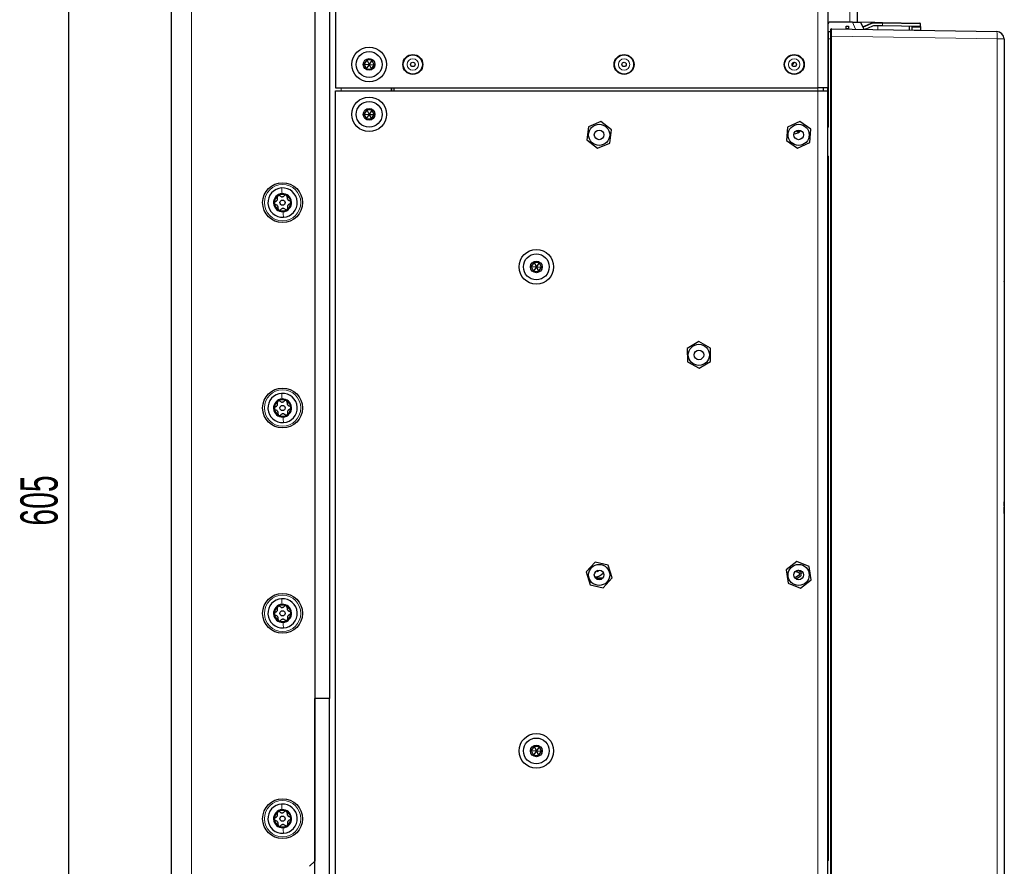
# Paper-space layout 'Blatt3' of a CAD drawing. Header units: millimetres. Extents: x 5 to 418, y 2 to 292.
# Tile 50 of 55: x 168 to 252, y 144 to 216. Entities that reach past the tile are written whole.
import ezdxf

# ---------------------------------------------------------------- set-up
doc = ezdxf.new("R2010")
doc.units = ezdxf.units.MM
doc.layers.add('SLD-0', color=7, linetype='Continuous')
doc.styles.add('SLDTEXTSTYLE1', font='TXT', dxfattribs={"width": 0.605})
doc.dimstyles.new('SLDDIMSTYLE2', dxfattribs={"dimtxt": 3.081982, "dimasz": 3.5, "dimexe": 0, "dimexo": 0.0625, "dimgap": 0.770496, "dimtad": 1, "dimdec": 0, "dimlfac": 4, "dimrnd": 1e-09, "dimzin": 12, "dimdsep": 46, "dimtxsty": 'SLDTEXTSTYLE1', "dimsah": 1, "dimcen": 0.09, "dimadec": 0, "dimazin": 3, "dimtfac": 1, "dimtofl": 0, "dimtmove": 0, "dimatfit": 3, "dimfxl": 1, "dimfrac": 2, "dimtolj": 1, "dimtzin": 12, "dimarcsym": 0})

# ---------------------------------------------------------------- blocks, each defined once
blk = doc.blocks.new('_D_16')
at = {"layer": 'SLD-0'}
for p, q in [((180.745, 252.015), (170.995, 252.015)), ((171.995, 252.015), (171.995, 100.765)), ((183.745, 100.765), (170.995, 100.765))]:
    blk.add_line(p, q, dxfattribs=at)
for points in [[(171.995, 252.015), (171.535, 248.515), (172.455, 248.515)], [(171.995, 100.765), (172.455, 104.265), (171.535, 104.265)]]:
    blk.add_solid(points, dxfattribs=at)
at = {"layer": 'SLD-0', "insert": (167.903, 172.862), "char_height": 3.175, "attachment_point": 1, "rotation": 90, "style": 'SLDTEXTSTYLE1'}
blk.add_mtext('605', dxfattribs=at)

psp = doc.layouts.new('Blatt3')

# ---------------------------------------------------------------- linework, layer by layer
at = {"color": 7, "linetype": 'Continuous', "lineweight": 25}
for p, q in [((180.7454, 252.0151), (180.7454, 100.7651)), ((236.7204, 244.2151), (236.7204, 210.1651)), ((194.7454, 243.5901), (194.7454, 210.1651)), ((192.9954, 243.2045), (192.9954, 144.2739)), ((192.9954, 242.3901), (192.9954, 158.1401)), ((194.2454, 242.3901), (194.2454, 158.1401)), ((239.2204, 217.7642), (239.2204, 215.757)), ((238.8066, 215.757), (236.8454, 215.757)), ((238.8066, 215.757), (239.4962, 215.757)), ((240.7075, 215.7457), (239.2204, 215.7716)), ((239.4962, 215.757), (239.7738, 215.1618)), ((239.8825, 215.4553), (240.3893, 215.6809)), ((240.7075, 215.7457), (241.3604, 215.7343)), ((241.3604, 215.7343), (244.5599, 215.6784)), ((244.6051, 215.4026), (244.609, 215.6275)), ((236.7704, 214.9651), (236.9204, 214.9651)), ((236.9704, 214.5853), (236.9704, 215.1598)), ((237.0212, 215.2098), (251.1063, 214.964)), ((238.2704, 215.4401), (238.4579, 215.4401)), ((238.2704, 215.1901), (238.2704, 215.4401)), ((238.4579, 215.1901), (238.2704, 215.1901)), ((238.2704, 215.1901), (238.2704, 215.188)), ((238.4579, 215.4401), (238.4579, 215.1901)), ((238.4579, 215.1901), (238.4579, 215.1847)), ((240.4455, 215.4049), (239.9387, 215.1793)), ((241.3556, 215.4593), (240.7636, 215.4696)), ((244.6051, 215.4026), (241.3556, 215.4593)), ((243.6746, 215.0937), (243.6802, 215.4187)), ((243.8552, 215.4157), (243.8552, 215.3454)), ((243.8552, 215.3454), (243.8552, 215.1109)), ((243.8552, 215.1109), (243.8552, 215.0905)), ((244.5998, 215.0979), (244.5994, 215.0775)), ((244.6039, 215.3323), (244.5998, 215.0979)), ((244.6051, 215.4026), (244.6039, 215.3323)), ((236.9704, 131.8449), (236.9704, 214.5853)), ((251.7204, 214.339), (251.7204, 137.5943)), ((197.4276, 212.5528), (197.1882, 212.192)), ((197.8598, 212.5259), (197.4276, 212.5528)), ((197.4276, 212.5528), (197.6204, 212.1651)), ((197.8598, 212.5259), (197.6204, 212.1651)), ((198.0525, 212.1381), (197.8598, 212.5259)), ((233.6801, 212.0881), (233.8341, 212.3214)), ((233.8341, 212.3214), (233.7332, 212.3153)), ((197.1882, 212.192), (197.3809, 211.8043)), ((197.1882, 212.192), (197.6204, 212.1651)), ((197.6204, 212.1651), (197.3809, 211.8043)), ((197.3809, 211.8043), (197.8131, 211.7773)), ((197.6204, 212.1651), (197.8131, 211.7773)), ((197.6204, 212.1651), (198.0525, 212.1381)), ((197.8131, 211.7773), (198.0525, 212.1381)), ((233.6647, 212.1148), (233.6801, 212.0881)), ((194.7454, 210.1651), (235.8454, 210.1651)), ((194.7454, 138.6651), (194.7454, 209.9151)), ((194.7454, 209.9151), (235.8454, 209.9151)), ((199.4954, 210.1651), (199.4954, 209.9151)), ((199.533, 210.1651), (199.533, 209.9151)), ((199.7454, 209.9151), (199.7454, 210.1651)), ((236.7204, 210.1651), (235.8454, 210.1651)), ((235.8454, 209.9151), (236.7204, 209.9151)), ((236.3454, 209.9151), (236.3454, 210.1651)), ((236.7204, 209.9151), (236.7204, 210.1651)), ((236.7204, 206.7901), (236.7204, 209.9151)), ((197.4276, 208.3028), (197.1882, 207.942)), ((197.8598, 208.2759), (197.4276, 208.3028)), ((197.4276, 208.3028), (197.6204, 207.9151)), ((197.8598, 208.2759), (197.6204, 207.9151)), ((198.0525, 207.8881), (197.8598, 208.2759)), ((197.1882, 207.942), (197.3809, 207.5543)), ((197.1882, 207.942), (197.6204, 207.9151)), ((197.6204, 207.9151), (197.3809, 207.5543)), ((197.3809, 207.5543), (197.8131, 207.5273)), ((197.6204, 207.9151), (197.8131, 207.5273)), ((197.6204, 207.9151), (198.0525, 207.8881)), ((197.8131, 207.5273), (198.0525, 207.8881)), ((217.3715, 207.2953), (216.3172, 206.8611)), ((218.2747, 206.5993), (217.3715, 207.2953)), ((234.3098, 207.3018), (233.2806, 206.8109)), ((235.2495, 206.656), (234.3098, 207.3018)), ((216.3172, 206.8611), (216.166, 205.7309)), ((218.1236, 205.469), (218.2747, 206.5993)), ((233.2806, 206.8109), (233.1912, 205.6741)), ((234.2734, 206.4946), (234.1394, 206.4089)), ((234.1578, 206.4563), (234.2572, 206.5199)), ((234.2572, 206.5199), (234.2734, 206.4946)), ((235.1601, 205.5193), (235.2495, 206.656)), ((236.7204, 204.2901), (236.7204, 206.7901)), ((216.166, 205.7309), (217.0692, 205.0349)), ((233.1912, 205.6741), (234.131, 205.0283)), ((217.0692, 205.0349), (218.1236, 205.469)), ((234.131, 205.0283), (235.1601, 205.5193)), ((236.7204, 175.5401), (236.7204, 204.2901)), ((211.6776, 195.3028), (211.4382, 194.942)), ((211.4382, 194.942), (211.6309, 194.5543)), ((211.4382, 194.942), (211.8704, 194.9151)), ((211.8704, 194.9151), (211.6309, 194.5543)), ((212.1098, 195.2759), (211.6776, 195.3028)), ((211.6776, 195.3028), (211.8704, 194.9151)), ((212.1098, 195.2759), (211.8704, 194.9151)), ((211.8704, 194.9151), (212.0631, 194.5273)), ((211.8704, 194.9151), (212.3025, 194.8881)), ((212.0631, 194.5273), (212.3025, 194.8881)), ((212.3025, 194.8881), (212.1098, 195.2759)), ((211.6309, 194.5543), (212.0631, 194.5273)), ((251.7454, 193.9641), (251.7204, 193.9641)), ((251.7454, 193.9641), (251.7454, 193.6891)), ((251.7454, 193.6891), (251.7204, 193.6891)), ((251.7454, 193.6641), (251.7204, 193.6641)), ((251.7454, 193.3891), (251.7204, 193.3891)), ((251.7454, 193.3879), (251.7204, 193.3879)), ((251.7454, 193.3845), (251.7204, 193.3845)), ((251.7454, 193.6641), (251.7454, 193.6891)), ((251.7454, 193.6641), (251.7454, 193.3891)), ((225.7034, 188.5552), (224.7245, 187.9705)), ((224.7245, 187.9705), (224.7414, 186.8303)), ((226.6993, 187.9998), (225.7034, 188.5552)), ((226.7162, 186.8597), (226.6993, 187.9998)), ((224.7414, 186.8303), (225.7373, 186.2749)), ((225.7373, 186.2749), (226.7162, 186.8597)), ((251.7454, 182.0151), (251.7204, 182.0151)), ((251.7454, 182.0151), (251.7204, 182.0151)), ((251.7454, 182.0151), (251.7454, 181.7651)), ((251.7454, 181.7651), (251.7454, 178.2651)), ((251.7454, 178.0151), (251.7204, 178.0151)), ((251.7454, 178.2651), (251.7454, 178.0151)), ((251.7454, 176.9651), (251.7204, 176.9651)), ((251.7454, 176.9651), (251.7454, 176.8463)), ((251.7454, 176.8463), (251.7454, 174.8978)), ((236.7204, 173.0401), (236.7204, 175.5401)), ((251.7454, 174.5415), (251.7204, 174.5415)), ((251.7454, 174.5415), (251.7454, 174.8978)), ((251.7454, 174.5415), (251.7454, 174.454)), ((251.7454, 174.454), (251.7204, 174.454)), ((251.7454, 173.904), (251.7204, 173.904)), ((251.7454, 173.897), (251.7204, 173.897)), ((251.7454, 173.904), (251.7454, 174.454)), ((251.7454, 173.8532), (251.7454, 173.7651)), ((251.7454, 173.7651), (251.7454, 173.5151)), ((236.7204, 144.2901), (236.7204, 173.0401)), ((251.7454, 173.5151), (251.7204, 173.5151)), ((216.8815, 169.7538), (216.108, 168.9159)), ((217.9938, 169.5029), (216.8815, 169.7538)), ((218.3327, 168.4142), (217.9938, 169.5029)), ((234.0584, 169.7938), (233.1619, 169.0891)), ((235.1169, 169.3697), (234.0584, 169.7938)), ((216.108, 168.9159), (216.4469, 167.8272)), ((217.1065, 168.935), (216.9958, 169.0111)), ((217.0877, 169.0556), (217.1065, 169.0427)), ((217.1065, 169.0427), (217.1065, 168.935)), ((233.1619, 169.0891), (233.3239, 167.9604)), ((233.9891, 169.0067), (234.0619, 168.8965)), ((234.0619, 168.8965), (234.0931, 168.9506)), ((234.0931, 168.9506), (234.2704, 168.8483)), ((234.1556, 169.0589), (234.1642, 169.0737)), ((234.3329, 168.9566), (234.1556, 169.0589)), ((235.2788, 168.241), (235.1169, 169.3697)), ((216.4469, 167.8272), (217.5593, 167.5763)), ((217.5593, 167.5763), (218.3327, 168.4142)), ((233.3239, 167.9604), (234.3823, 167.5364)), ((234.2704, 168.6318), (233.9387, 168.4403)), ((233.9387, 168.4403), (234.0012, 168.332)), ((234.0012, 168.332), (234.3329, 168.5236)), ((234.3823, 167.5364), (235.2788, 168.241)), ((192.9954, 143.1401), (192.9954, 158.1401)), ((194.2454, 158.1401), (192.9954, 158.1401)), ((194.2454, 143.1401), (194.2454, 158.1401)), ((211.6776, 154.0528), (211.4382, 153.692)), ((211.4382, 153.692), (211.6309, 153.3043)), ((211.4382, 153.692), (211.8704, 153.6651)), ((211.8704, 153.6651), (211.6309, 153.3043)), ((212.1098, 154.0259), (211.6776, 154.0528)), ((211.6776, 154.0528), (211.8704, 153.6651)), ((212.1098, 154.0259), (211.8704, 153.6651)), ((211.8704, 153.6651), (212.0631, 153.2773)), ((211.8704, 153.6651), (212.3025, 153.6381)), ((212.0631, 153.2773), (212.3025, 153.6381)), ((212.3025, 153.6381), (212.1098, 154.0259)), ((211.6309, 153.3043), (212.0631, 153.2773)), ((192.9954, 144.2739), (192.5534, 143.832)), ((236.7204, 141.7901), (236.7204, 144.2901))]:
    psp.add_line(p, q, dxfattribs=at)
at = {"color": 7, "linetype": 'Continuous', "lineweight": 18}
for p, q in [((182.4954, 252.0151), (182.4954, 100.7651)), ((235.8454, 244.2151), (235.8454, 210.1651)), ((238.5954, 217.7837), (238.5954, 215.757)), ((239.0785, 215.1739), (238.8066, 215.757)), ((240.4097, 215.6352), (239.9029, 215.4096)), ((240.4097, 215.6352), (240.3893, 215.6809)), ((240.7066, 215.6957), (240.7075, 215.7457)), ((241.3595, 215.6843), (240.7066, 215.6957)), ((241.3556, 215.4593), (241.3595, 215.6843)), ((241.3595, 215.6843), (241.3604, 215.7343)), ((244.609, 215.6275), (241.3595, 215.6843)), ((239.9029, 215.4096), (239.8825, 215.4553)), ((240.975, 215.1408), (240.9806, 215.4658)), ((243.8552, 215.3454), (244.6039, 215.3323)), ((243.8552, 215.1109), (244.5998, 215.0979)), ((236.7204, 214.3401), (236.7677, 214.3401)), ((236.7677, 214.3401), (236.7677, 206.8875)), ((236.923, 214.3401), (236.7677, 214.3401)), ((236.923, 214.3401), (236.9704, 214.3401)), ((236.923, 132.0786), (236.923, 214.3401)), ((236.9704, 214.5853), (237.023, 214.5853)), ((237.023, 214.5853), (237.023, 131.8449)), ((251.1281, 214.339), (237.023, 214.5853)), ((251.1281, 137.5943), (251.1281, 214.339)), ((251.7204, 214.339), (251.1281, 214.339)), ((195.2454, 210.1651), (195.2454, 209.9151)), ((235.8454, 209.9151), (235.8454, 210.1651)), ((235.8454, 138.6651), (235.8454, 209.9151)), ((236.7204, 206.8875), (236.7677, 206.8875)), ((236.7204, 204.2926), (236.7677, 204.2926)), ((236.7677, 204.2926), (236.7677, 144.3875)), ((251.7454, 181.7651), (251.7204, 181.7651)), ((251.7454, 178.2651), (251.7204, 178.2651)), ((251.7454, 176.8463), (251.7204, 176.8463)), ((251.7454, 174.8978), (251.7204, 174.8978)), ((251.7454, 173.7651), (251.7204, 173.7651)), ((216.8861, 168.4234), (217.5546, 168.4234)), ((217.512, 168.3734), (216.9287, 168.3734)), ((216.9368, 168.3655), (217.5039, 168.3655)), ((217.4394, 168.3155), (217.0014, 168.3155)), ((236.7204, 144.3875), (236.7677, 144.3875))]:
    psp.add_line(p, q, dxfattribs=at)
at = {"color": 7, "linetype": 'Continuous', "lineweight": 25, "flags": 128}
psp.add_lwpolyline([(239.9387, 215.1793), (239.9009, 215.1636), (239.8904, 215.1597)], dxfattribs=at)
at = {"color": 7, "linetype": 'Continuous', "lineweight": 25}
for centre, radius in [((197.6204, 212.1651), 1.475), ((197.6204, 212.1651), 1.1), ((197.6204, 212.1651), 0.5), ((201.3454, 212.1651), 0.85), ((201.3454, 212.1651), 0.8163), ((201.3454, 212.1651), 0.1875), ((219.3454, 212.1651), 0.85), ((219.3454, 212.1651), 0.8163), ((219.3454, 212.1651), 0.1875), ((233.8454, 212.1651), 0.85), ((233.8454, 212.1651), 0.8163), ((233.8454, 212.1651), 0.1875), ((197.6204, 207.9151), 1.475), ((197.6204, 207.9151), 1.1), ((197.6204, 207.9151), 0.5), ((217.2204, 206.1651), 0.9), ((217.2204, 206.1651), 0.4125), ((234.2204, 206.1651), 0.9), ((234.2204, 206.1651), 0.4125), ((190.2454, 200.3901), 1.7), ((190.2454, 200.3901), 0.2237), ((211.8704, 194.9151), 1.475), ((211.8704, 194.9151), 1.1), ((211.8704, 194.9151), 0.5), ((225.7204, 187.4151), 0.9), ((225.7204, 187.4151), 0.4125), ((190.2454, 182.8901), 1.7), ((190.2454, 182.8901), 0.2237), ((217.2204, 168.6651), 0.9), ((234.2204, 168.6651), 0.9), ((217.2204, 168.6651), 0.4125), ((234.2204, 168.6651), 0.4125), ((190.2454, 165.3901), 1.7), ((190.2454, 165.3901), 0.2237), ((211.8704, 153.6651), 1.475), ((211.8704, 153.6651), 1.1), ((211.8704, 153.6651), 0.5), ((190.2454, 147.8901), 1.7), ((190.2454, 147.8901), 0.2237)]:
    psp.add_circle(centre, radius, dxfattribs=at)
at = {"color": 7, "linetype": 'Continuous', "lineweight": 18}
for centre, radius in [((201.3454, 212.1651), 0.4855), ((219.3454, 212.1651), 0.4855), ((233.8454, 212.1651), 0.4855), ((190.2454, 200.3901), 1.55), ((190.2454, 182.8901), 1.55), ((190.2454, 165.3901), 1.55), ((190.2454, 147.8901), 1.55)]:
    psp.add_circle(centre, radius, dxfattribs=at)
at = {"color": 7, "linetype": 'Continuous', "lineweight": 25}
for centre, radius, start, end in [((236.8454, 215.632), 0.125, 90, 180), ((240.6944, 214.9958), 0.75, 89, 114), ((244.559, 215.6284), 0.05, 359, 89), ((236.7704, 214.9151), 0.05, 90, 180), ((236.9204, 215.0151), 0.05, 270, 0), ((237.0204, 215.1598), 0.05, 89, 180), ((239.5775, 216.1404), 0.75, 276.685844, 294), ((240.7505, 214.7197), 0.75, 89, 114), ((251.0954, 214.339), 0.625, 0, 89), ((233.7079, 207.2401), 1, 276.200079, 314.778322), ((190.2454, 200.3901), 1.25, 93.526192, 273.526192), ((190.2454, 200.3901), 1.25, 273.526192, 93.526192), ((190.2454, 200.3901), 0.77, 93.526192, 273.526192), ((190.2454, 200.3901), 0.7, 123.526192, 183.526192), ((190.2454, 200.3901), 0.7, 63.526192, 123.526192), ((190.2454, 200.3901), 0.77, 273.526192, 93.526192), ((190.2454, 200.3901), 0.7, 3.526192, 63.526192), ((190.2454, 200.3901), 0.7, 183.526192, 243.526192), ((190.2454, 200.3901), 0.7, 243.526192, 303.526192), ((190.2454, 200.3901), 0.7, 303.526192, 3.526192), ((190.2454, 182.8901), 1.25, 93.526192, 273.526192), ((190.2454, 182.8901), 1.25, 273.526192, 93.526192), ((190.2454, 182.8901), 0.77, 93.526192, 273.526192), ((190.2454, 182.8901), 0.7, 123.526192, 183.526192), ((190.2454, 182.8901), 0.7, 63.526192, 123.526192), ((190.2454, 182.8901), 0.77, 273.526192, 93.526192), ((190.2454, 182.8901), 0.7, 3.526192, 63.526192), ((190.2454, 182.8901), 0.7, 303.526192, 3.526192), ((190.2454, 182.8901), 0.7, 183.526192, 243.526192), ((190.2454, 182.8901), 0.7, 243.526192, 303.526192), ((216.8329, 169.4901), 1, 270, 319.52126), ((234.2079, 168.7401), 0.125, 300, 60), ((234.2079, 168.7401), 0.25, 300, 60), ((190.2454, 165.3901), 1.25, 93.526192, 273.526192), ((190.2454, 165.3901), 0.77, 93.526192, 273.526192), ((190.2454, 165.3901), 1.25, 273.526192, 93.526192), ((190.2454, 165.3901), 0.77, 273.526192, 93.526192), ((190.2454, 165.3901), 0.7, 123.526192, 183.526192), ((190.2454, 165.3901), 0.7, 183.526192, 243.526192), ((190.2454, 165.3901), 0.7, 63.526192, 123.526192), ((190.2454, 165.3901), 0.7, 3.526192, 63.526192), ((190.2454, 165.3901), 0.7, 303.526192, 3.526192), ((190.2454, 165.3901), 0.7, 243.526192, 303.526192), ((190.2454, 147.8901), 1.25, 93.526192, 273.526192), ((190.2454, 147.8901), 0.77, 93.526192, 273.526192), ((190.2454, 147.8901), 0.7, 63.526192, 123.526192), ((190.2454, 147.8901), 1.25, 273.526192, 93.526192), ((190.2454, 147.8901), 0.77, 273.526192, 93.526192), ((190.2454, 147.8901), 0.7, 3.526192, 63.526192), ((190.2454, 147.8901), 0.7, 123.526192, 183.526192), ((190.2454, 147.8901), 0.7, 183.526192, 243.526192), ((190.2454, 147.8901), 0.7, 303.526192, 3.526192), ((190.2454, 147.8901), 0.7, 243.526192, 303.526192)]:
    psp.add_arc(centre, radius, start, end, dxfattribs=at)
at = {"color": 7, "linetype": 'Continuous', "lineweight": 18}
for centre, radius, start, end in [((240.6944, 214.9958), 0.7, 89, 114), ((239.5775, 216.1404), 0.8, 277.867176, 294), ((248.1244, 214.5471), 3.0109, 356.037961, 7.958387), ((236.6677, 206.8875), 0.1, 301.746904, 0), ((236.6677, 204.2926), 0.1, 0, 58.253096), ((236.6677, 144.3875), 0.1, 301.746904, 0)]:
    psp.add_arc(centre, radius, start, end, dxfattribs=at)
for centre, major_axis, ratio, start_param, end_param in [((236.7704, 214.3401), (0, 0.625), 0.0041869, 0, 1.5707963), ((236.9204, 214.3401), (0, 0.625), 0.0041869, 4.712389, 6.2831853), ((237.0204, 214.5847), (0.0009, 0.6251), 0.0041852, 4.7132352, 6.2831181)]:
    psp.add_ellipse(centre, major_axis=major_axis, ratio=ratio, start_param=start_param, end_param=end_param, dxfattribs=at)
at = {"color": 7, "linetype": 'Continuous', "lineweight": 25}
for points, knots in [([(234.1306, 206.429), (234.1292, 206.4396), (234.1269, 206.457), (234.1305, 206.4813), (234.1349, 206.5014), (234.1387, 206.5147), (234.1406, 206.5213)], [0, 0, 0, 0, 0.3393803, 0.5595208, 0.7797504, 1, 1, 1, 1]), ([(234.1394, 206.4089), (234.1373, 206.4124), (234.1334, 206.4187), (234.1315, 206.4259), (234.1306, 206.429)], [0, 0, 0, 0, 0.5598879, 1, 1, 1, 1]), ([(234.1406, 206.5213), (234.1444, 206.534), (234.1487, 206.5482), (234.1513, 206.5629), (234.1516, 206.5646)], [0, 0, 0, 0, 0.8866892, 1, 1, 1, 1]), ([(234.1707, 206.5227), (234.1686, 206.5152), (234.1652, 206.503), (234.1608, 206.486), (234.1579, 206.4713), (234.1578, 206.4613), (234.1578, 206.4563)], [0, 0, 0, 0, 0.3400585, 0.5600937, 0.7800592, 1, 1, 1, 1]), ([(234.1826, 206.5723), (234.1812, 206.5651), (234.1778, 206.5484), (234.1733, 206.532), (234.1707, 206.5227)], [0, 0, 0, 0, 0.4329397, 1, 1, 1, 1]), ([(189.6458, 200.4896), (189.6751, 200.5019), (189.7191, 200.5203), (189.7668, 200.5695), (189.7957, 200.6136), (189.8137, 200.6632), (189.8244, 200.7312), (189.8125, 200.7777), (189.8047, 200.8086)], [0, 0, 0, 0, 0.24922033, 0.37435801, 0.49894799, 0.62402062, 0.74976801, 1, 1, 1, 1]), ([(189.8587, 200.9736), (189.846, 200.9631), (189.8205, 200.9422), (189.7997, 200.8979), (189.7931, 200.8514), (189.8008, 200.8229), (189.8047, 200.8086)], [0, 0, 0, 0, 0.249858, 0.4994668, 0.7490113, 1, 1, 1, 1]), ([(190.0318, 200.9591), (190.0202, 200.9681), (189.997, 200.9863), (189.9516, 200.9984), (189.9026, 200.9966), (189.8733, 200.9812), (189.8587, 200.9736)], [0, 0, 0, 0, 0.249806, 0.5000545, 0.7503094, 1, 1, 1, 1]), ([(190.0318, 200.9591), (190.0571, 200.9398), (190.0951, 200.9109), (190.1615, 200.8942), (190.2141, 200.8913), (190.266, 200.9005), (190.3303, 200.9252), (190.3646, 200.9587), (190.3875, 200.981)], [0, 0, 0, 0, 0.2491937, 0.3743301, 0.4989253, 0.6240038, 0.7497569, 1, 1, 1, 1]), ([(190.5574, 201.0167), (190.542, 201.0225), (190.5111, 201.034), (190.4623, 201.0299), (190.4188, 201.0124), (190.3979, 200.9915), (190.3875, 200.981)], [0, 0, 0, 0, 0.250032, 0.4996317, 0.7492275, 1, 1, 1, 1]), ([(190.6313, 200.8595), (190.6334, 200.8741), (190.6375, 200.9033), (190.6254, 200.9486), (190.5992, 200.9901), (190.5714, 201.0078), (190.5574, 201.0167)], [0, 0, 0, 0, 0.249816, 0.4999076, 0.7501199, 1, 1, 1, 1]), ([(190.6313, 200.8595), (190.6273, 200.828), (190.6213, 200.7806), (190.64, 200.7148), (190.6638, 200.6678), (190.6978, 200.6274), (190.7513, 200.5841), (190.7974, 200.5711), (190.8282, 200.5625)], [0, 0, 0, 0, 0.2492191, 0.3743567, 0.4989469, 0.6240198, 0.7497675, 1, 1, 1, 1]), ([(190.944, 200.4331), (190.9413, 200.4494), (190.9359, 200.4819), (190.9079, 200.5221), (190.871, 200.551), (190.8425, 200.5586), (190.8282, 200.5625)], [0, 0, 0, 0, 0.2499898, 0.4996108, 0.7491272, 1, 1, 1, 1]), ([(189.6458, 200.4896), (189.6321, 200.4841), (189.6048, 200.4731), (189.5716, 200.4399), (189.5487, 200.3965), (189.5474, 200.3635), (189.5467, 200.347)], [0, 0, 0, 0, 0.2498531, 0.4999013, 0.7501145, 1, 1, 1, 1]), ([(189.5467, 200.347), (189.5494, 200.3307), (189.5548, 200.2982), (189.5828, 200.258), (189.6197, 200.2291), (189.6483, 200.2215), (189.6626, 200.2177)], [0, 0, 0, 0, 0.2499898, 0.4996108, 0.7491272, 1, 1, 1, 1]), ([(189.8594, 199.9206), (189.8634, 199.9521), (189.8694, 199.9995), (189.8507, 200.0654), (189.8269, 200.1124), (189.793, 200.1528), (189.7395, 200.196), (189.6933, 200.209), (189.6626, 200.2177)], [0, 0, 0, 0, 0.2492191, 0.3743567, 0.4989469, 0.6240198, 0.7497675, 1, 1, 1, 1]), ([(189.8594, 199.9206), (189.8573, 199.906), (189.8532, 199.8768), (189.8654, 199.8315), (189.8915, 199.79), (189.9194, 199.7723), (189.9333, 199.7635)], [0, 0, 0, 0, 0.249816, 0.4999076, 0.7501199, 1, 1, 1, 1]), ([(189.9333, 199.7635), (189.9488, 199.7577), (189.9796, 199.7461), (190.0285, 199.7502), (190.072, 199.7678), (190.0928, 199.7887), (190.1033, 199.7991)], [0, 0, 0, 0, 0.250032, 0.4996317, 0.7492275, 1, 1, 1, 1]), ([(190.4589, 199.8211), (190.4336, 199.8403), (190.3956, 199.8692), (190.3292, 199.8859), (190.2766, 199.8888), (190.2247, 199.8796), (190.1604, 199.8549), (190.1261, 199.8214), (190.1033, 199.7991)], [0, 0, 0, 0, 0.2491937, 0.3743301, 0.4989253, 0.6240038, 0.7497569, 1, 1, 1, 1]), ([(190.4589, 199.8211), (190.4705, 199.812), (190.4938, 199.7938), (190.5391, 199.7817), (190.5881, 199.7836), (190.6174, 199.7989), (190.632, 199.8065)], [0, 0, 0, 0, 0.24980599, 0.50005449, 0.75030941, 1, 1, 1, 1]), ([(190.632, 199.8065), (190.6447, 199.817), (190.6702, 199.8379), (190.691, 199.8823), (190.6976, 199.9287), (190.6899, 199.9572), (190.6861, 199.9715)], [0, 0, 0, 0, 0.249858, 0.4994668, 0.7490113, 1, 1, 1, 1]), ([(190.8449, 200.2905), (190.8156, 200.2782), (190.7716, 200.2598), (190.7239, 200.2106), (190.6951, 200.1665), (190.6771, 200.1169), (190.6663, 200.0489), (190.6782, 200.0025), (190.6861, 199.9715)], [0, 0, 0, 0, 0.24922033, 0.37435801, 0.49894799, 0.62402062, 0.74976801, 1, 1, 1, 1]), ([(190.8449, 200.2905), (190.8586, 200.296), (190.8859, 200.3071), (190.9191, 200.3403), (190.942, 200.3836), (190.9434, 200.4166), (190.944, 200.4331)], [0, 0, 0, 0, 0.2498531, 0.4999013, 0.7501145, 1, 1, 1, 1]), ([(189.6458, 182.9896), (189.6321, 182.9841), (189.6048, 182.9731), (189.5716, 182.9399), (189.5487, 182.8965), (189.5474, 182.8635), (189.5467, 182.847)], [0, 0, 0, 0, 0.2498531, 0.4999013, 0.7501145, 1, 1, 1, 1]), ([(189.6458, 182.9896), (189.6751, 183.0019), (189.7191, 183.0203), (189.7668, 183.0695), (189.7957, 183.1136), (189.8137, 183.1632), (189.8244, 183.2312), (189.8125, 183.2777), (189.8047, 183.3086)], [0, 0, 0, 0, 0.24922033, 0.37435801, 0.49894799, 0.62402062, 0.74976801, 1, 1, 1, 1]), ([(189.8587, 183.4736), (189.846, 183.4631), (189.8205, 183.4422), (189.7997, 183.3979), (189.7931, 183.3514), (189.8008, 183.3229), (189.8047, 183.3086)], [0, 0, 0, 0, 0.249858, 0.4994668, 0.7490113, 1, 1, 1, 1]), ([(190.0318, 183.4591), (190.0202, 183.4681), (189.997, 183.4863), (189.9516, 183.4984), (189.9026, 183.4966), (189.8733, 183.4812), (189.8587, 183.4736)], [0, 0, 0, 0, 0.249806, 0.5000545, 0.7503094, 1, 1, 1, 1]), ([(190.0318, 183.4591), (190.0571, 183.4398), (190.0951, 183.4109), (190.1615, 183.3942), (190.2141, 183.3913), (190.266, 183.4005), (190.3303, 183.4252), (190.3646, 183.4587), (190.3875, 183.481)], [0, 0, 0, 0, 0.2491937, 0.3743301, 0.4989253, 0.6240038, 0.7497569, 1, 1, 1, 1]), ([(190.5574, 183.5167), (190.542, 183.5225), (190.5111, 183.534), (190.4623, 183.5299), (190.4188, 183.5124), (190.3979, 183.4915), (190.3875, 183.481)], [0, 0, 0, 0, 0.250032, 0.4996317, 0.7492275, 1, 1, 1, 1]), ([(190.6313, 183.3595), (190.6334, 183.3741), (190.6375, 183.4033), (190.6254, 183.4486), (190.5992, 183.4901), (190.5714, 183.5078), (190.5574, 183.5167)], [0, 0, 0, 0, 0.249816, 0.4999076, 0.7501199, 1, 1, 1, 1]), ([(190.6313, 183.3595), (190.6273, 183.328), (190.6213, 183.2806), (190.64, 183.2148), (190.6638, 183.1678), (190.6978, 183.1274), (190.7513, 183.0841), (190.7974, 183.0711), (190.8282, 183.0625)], [0, 0, 0, 0, 0.2492191, 0.3743567, 0.4989469, 0.6240198, 0.7497675, 1, 1, 1, 1]), ([(190.944, 182.9331), (190.9413, 182.9494), (190.9359, 182.9819), (190.9079, 183.0221), (190.871, 183.051), (190.8425, 183.0586), (190.8282, 183.0625)], [0, 0, 0, 0, 0.2499898, 0.4996108, 0.7491272, 1, 1, 1, 1]), ([(190.8449, 182.7905), (190.8586, 182.796), (190.8859, 182.8071), (190.9191, 182.8403), (190.942, 182.8836), (190.9434, 182.9166), (190.944, 182.9331)], [0, 0, 0, 0, 0.24985308, 0.49990135, 0.75011449, 1, 1, 1, 1]), ([(189.5467, 182.847), (189.5494, 182.8307), (189.5548, 182.7982), (189.5828, 182.758), (189.6197, 182.7291), (189.6483, 182.7215), (189.6626, 182.7177)], [0, 0, 0, 0, 0.2499898, 0.4996108, 0.7491272, 1, 1, 1, 1]), ([(189.8594, 182.4206), (189.8634, 182.4521), (189.8694, 182.4995), (189.8507, 182.5654), (189.8269, 182.6124), (189.793, 182.6528), (189.7395, 182.696), (189.6933, 182.709), (189.6626, 182.7177)], [0, 0, 0, 0, 0.2492191, 0.3743567, 0.4989469, 0.6240198, 0.7497675, 1, 1, 1, 1]), ([(189.8594, 182.4206), (189.8573, 182.406), (189.8532, 182.3768), (189.8654, 182.3315), (189.8915, 182.29), (189.9194, 182.2723), (189.9333, 182.2635)], [0, 0, 0, 0, 0.249816, 0.4999076, 0.7501199, 1, 1, 1, 1]), ([(189.9333, 182.2635), (189.9488, 182.2577), (189.9796, 182.2461), (190.0285, 182.2502), (190.072, 182.2678), (190.0928, 182.2887), (190.1033, 182.2991)], [0, 0, 0, 0, 0.25003202, 0.49963172, 0.74922753, 1, 1, 1, 1]), ([(190.4589, 182.3211), (190.4336, 182.3403), (190.3956, 182.3692), (190.3292, 182.3859), (190.2766, 182.3888), (190.2247, 182.3796), (190.1604, 182.3549), (190.1261, 182.3214), (190.1033, 182.2991)], [0, 0, 0, 0, 0.2491937, 0.3743301, 0.4989253, 0.6240038, 0.7497569, 1, 1, 1, 1]), ([(190.4589, 182.3211), (190.4705, 182.312), (190.4938, 182.2938), (190.5391, 182.2817), (190.5881, 182.2836), (190.6174, 182.2989), (190.632, 182.3065)], [0, 0, 0, 0, 0.249806, 0.5000545, 0.7503094, 1, 1, 1, 1]), ([(190.632, 182.3065), (190.6447, 182.317), (190.6702, 182.3379), (190.691, 182.3823), (190.6976, 182.4287), (190.6899, 182.4572), (190.6861, 182.4715)], [0, 0, 0, 0, 0.24985796, 0.49946675, 0.74901133, 1, 1, 1, 1]), ([(190.8449, 182.7905), (190.8156, 182.7782), (190.7716, 182.7598), (190.7239, 182.7106), (190.6951, 182.6665), (190.6771, 182.6169), (190.6663, 182.5489), (190.6782, 182.5025), (190.6861, 182.4715)], [0, 0, 0, 0, 0.2492203, 0.374358, 0.498948, 0.6240206, 0.749768, 1, 1, 1, 1]), ([(189.6458, 165.4896), (189.6321, 165.4841), (189.6048, 165.4731), (189.5716, 165.4399), (189.5487, 165.3965), (189.5474, 165.3635), (189.5467, 165.347)], [0, 0, 0, 0, 0.2498531, 0.4999013, 0.7501145, 1, 1, 1, 1]), ([(189.5467, 165.347), (189.5494, 165.3307), (189.5548, 165.2982), (189.5828, 165.258), (189.6197, 165.2291), (189.6483, 165.2215), (189.6626, 165.2177)], [0, 0, 0, 0, 0.2499898, 0.4996108, 0.7491272, 1, 1, 1, 1]), ([(189.6458, 165.4896), (189.6751, 165.5019), (189.7191, 165.5203), (189.7668, 165.5695), (189.7957, 165.6136), (189.8137, 165.6632), (189.8244, 165.7312), (189.8125, 165.7777), (189.8047, 165.8086)], [0, 0, 0, 0, 0.24922033, 0.37435801, 0.49894799, 0.62402062, 0.74976801, 1, 1, 1, 1]), ([(189.8587, 165.9736), (189.846, 165.9631), (189.8205, 165.9422), (189.7997, 165.8979), (189.7931, 165.8514), (189.8008, 165.8229), (189.8047, 165.8086)], [0, 0, 0, 0, 0.249858, 0.4994668, 0.7490113, 1, 1, 1, 1]), ([(190.0318, 165.9591), (190.0202, 165.9681), (189.997, 165.9863), (189.9516, 165.9984), (189.9026, 165.9966), (189.8733, 165.9812), (189.8587, 165.9736)], [0, 0, 0, 0, 0.249806, 0.5000545, 0.7503094, 1, 1, 1, 1]), ([(190.0318, 165.9591), (190.0571, 165.9398), (190.0951, 165.9109), (190.1615, 165.8942), (190.2141, 165.8913), (190.266, 165.9005), (190.3303, 165.9252), (190.3646, 165.9587), (190.3875, 165.981)], [0, 0, 0, 0, 0.2491937, 0.3743301, 0.4989253, 0.6240038, 0.7497569, 1, 1, 1, 1]), ([(190.5574, 166.0167), (190.542, 166.0225), (190.5111, 166.034), (190.4623, 166.0299), (190.4188, 166.0124), (190.3979, 165.9915), (190.3875, 165.981)], [0, 0, 0, 0, 0.250032, 0.4996317, 0.7492275, 1, 1, 1, 1]), ([(190.6313, 165.8595), (190.6334, 165.8741), (190.6375, 165.9033), (190.6254, 165.9486), (190.5992, 165.9901), (190.5714, 166.0078), (190.5574, 166.0167)], [0, 0, 0, 0, 0.249816, 0.4999076, 0.7501199, 1, 1, 1, 1]), ([(190.6313, 165.8595), (190.6273, 165.828), (190.6213, 165.7806), (190.64, 165.7148), (190.6638, 165.6678), (190.6978, 165.6274), (190.7513, 165.5841), (190.7974, 165.5711), (190.8282, 165.5625)], [0, 0, 0, 0, 0.24921908, 0.37435669, 0.49894691, 0.62401981, 0.74976746, 1, 1, 1, 1]), ([(190.8449, 165.2905), (190.8156, 165.2782), (190.7716, 165.2598), (190.7239, 165.2106), (190.6951, 165.1665), (190.6771, 165.1169), (190.6663, 165.0489), (190.6782, 165.0025), (190.6861, 164.9715)], [0, 0, 0, 0, 0.24922033, 0.37435801, 0.49894799, 0.62402062, 0.74976801, 1, 1, 1, 1]), ([(190.944, 165.4331), (190.9413, 165.4494), (190.9359, 165.4819), (190.9079, 165.5221), (190.871, 165.551), (190.8425, 165.5586), (190.8282, 165.5625)], [0, 0, 0, 0, 0.2499898, 0.4996108, 0.7491272, 1, 1, 1, 1]), ([(190.8449, 165.2905), (190.8586, 165.296), (190.8859, 165.3071), (190.9191, 165.3403), (190.942, 165.3836), (190.9434, 165.4166), (190.944, 165.4331)], [0, 0, 0, 0, 0.2498531, 0.4999013, 0.7501145, 1, 1, 1, 1]), ([(189.8594, 164.9206), (189.8634, 164.9521), (189.8694, 164.9995), (189.8507, 165.0654), (189.8269, 165.1124), (189.793, 165.1528), (189.7395, 165.196), (189.6933, 165.209), (189.6626, 165.2177)], [0, 0, 0, 0, 0.2492191, 0.3743567, 0.4989469, 0.6240198, 0.7497675, 1, 1, 1, 1]), ([(189.8594, 164.9206), (189.8573, 164.906), (189.8532, 164.8768), (189.8654, 164.8315), (189.8915, 164.79), (189.9194, 164.7723), (189.9333, 164.7635)], [0, 0, 0, 0, 0.249816, 0.4999076, 0.7501199, 1, 1, 1, 1]), ([(189.9333, 164.7635), (189.9488, 164.7577), (189.9796, 164.7461), (190.0285, 164.7502), (190.072, 164.7678), (190.0928, 164.7887), (190.1033, 164.7991)], [0, 0, 0, 0, 0.250032, 0.4996317, 0.7492275, 1, 1, 1, 1]), ([(190.4589, 164.8211), (190.4336, 164.8403), (190.3956, 164.8692), (190.3292, 164.8859), (190.2766, 164.8888), (190.2247, 164.8796), (190.1604, 164.8549), (190.1261, 164.8214), (190.1033, 164.7991)], [0, 0, 0, 0, 0.2491937, 0.3743301, 0.4989253, 0.6240038, 0.7497569, 1, 1, 1, 1]), ([(190.4589, 164.8211), (190.4705, 164.812), (190.4938, 164.7938), (190.5391, 164.7817), (190.5881, 164.7836), (190.6174, 164.7989), (190.632, 164.8065)], [0, 0, 0, 0, 0.24980599, 0.50005449, 0.75030941, 1, 1, 1, 1]), ([(190.632, 164.8065), (190.6447, 164.817), (190.6702, 164.8379), (190.691, 164.8823), (190.6976, 164.9287), (190.6899, 164.9572), (190.6861, 164.9715)], [0, 0, 0, 0, 0.249858, 0.4994668, 0.7490113, 1, 1, 1, 1]), ([(190.5574, 148.5167), (190.542, 148.5225), (190.5111, 148.534), (190.4623, 148.5299), (190.4188, 148.5124), (190.3979, 148.4915), (190.3875, 148.481)], [0, 0, 0, 0, 0.250032, 0.4996317, 0.7492275, 1, 1, 1, 1]), ([(190.6313, 148.3595), (190.6334, 148.3741), (190.6375, 148.4033), (190.6254, 148.4486), (190.5992, 148.4901), (190.5714, 148.5078), (190.5574, 148.5167)], [0, 0, 0, 0, 0.249816, 0.4999076, 0.7501199, 1, 1, 1, 1]), ([(189.6458, 147.9896), (189.6321, 147.9841), (189.6048, 147.9731), (189.5716, 147.9399), (189.5487, 147.8965), (189.5474, 147.8635), (189.5467, 147.847)], [0, 0, 0, 0, 0.2498531, 0.4999013, 0.7501145, 1, 1, 1, 1]), ([(189.5467, 147.847), (189.5494, 147.8307), (189.5548, 147.7982), (189.5828, 147.758), (189.6197, 147.7291), (189.6483, 147.7215), (189.6626, 147.7177)], [0, 0, 0, 0, 0.2499898, 0.4996108, 0.7491272, 1, 1, 1, 1]), ([(189.6458, 147.9896), (189.6751, 148.0019), (189.7191, 148.0203), (189.7668, 148.0695), (189.7957, 148.1136), (189.8137, 148.1632), (189.8244, 148.2312), (189.8125, 148.2777), (189.8047, 148.3086)], [0, 0, 0, 0, 0.24922033, 0.37435801, 0.49894799, 0.62402062, 0.74976801, 1, 1, 1, 1]), ([(189.8594, 147.4206), (189.8634, 147.4521), (189.8694, 147.4995), (189.8507, 147.5654), (189.8269, 147.6124), (189.793, 147.6528), (189.7395, 147.696), (189.6933, 147.709), (189.6626, 147.7177)], [0, 0, 0, 0, 0.2492191, 0.3743567, 0.4989469, 0.6240198, 0.7497675, 1, 1, 1, 1]), ([(189.8587, 148.4736), (189.846, 148.4631), (189.8205, 148.4422), (189.7997, 148.3979), (189.7931, 148.3514), (189.8008, 148.3229), (189.8047, 148.3086)], [0, 0, 0, 0, 0.249858, 0.4994668, 0.7490113, 1, 1, 1, 1]), ([(190.0318, 148.4591), (190.0202, 148.4681), (189.997, 148.4863), (189.9516, 148.4984), (189.9026, 148.4966), (189.8733, 148.4812), (189.8587, 148.4736)], [0, 0, 0, 0, 0.249806, 0.5000545, 0.7503094, 1, 1, 1, 1]), ([(190.0318, 148.4591), (190.0571, 148.4398), (190.0951, 148.4109), (190.1615, 148.3942), (190.2141, 148.3913), (190.266, 148.4005), (190.3303, 148.4252), (190.3646, 148.4587), (190.3875, 148.481)], [0, 0, 0, 0, 0.2491937, 0.3743301, 0.4989253, 0.6240038, 0.7497569, 1, 1, 1, 1]), ([(190.6313, 148.3595), (190.6273, 148.328), (190.6213, 148.2806), (190.64, 148.2148), (190.6638, 148.1678), (190.6978, 148.1274), (190.7513, 148.0841), (190.7974, 148.0711), (190.8282, 148.0625)], [0, 0, 0, 0, 0.2492191, 0.3743567, 0.4989469, 0.6240198, 0.7497675, 1, 1, 1, 1]), ([(190.8449, 147.7905), (190.8156, 147.7782), (190.7716, 147.7598), (190.7239, 147.7106), (190.6951, 147.6665), (190.6771, 147.6169), (190.6663, 147.5489), (190.6782, 147.5025), (190.6861, 147.4715)], [0, 0, 0, 0, 0.24922033, 0.37435801, 0.49894799, 0.62402062, 0.74976801, 1, 1, 1, 1]), ([(190.944, 147.9331), (190.9413, 147.9494), (190.9359, 147.9819), (190.9079, 148.0221), (190.871, 148.051), (190.8425, 148.0586), (190.8282, 148.0625)], [0, 0, 0, 0, 0.2499898, 0.4996108, 0.7491272, 1, 1, 1, 1]), ([(190.8449, 147.7905), (190.8586, 147.796), (190.8859, 147.8071), (190.9191, 147.8403), (190.942, 147.8836), (190.9434, 147.9166), (190.944, 147.9331)], [0, 0, 0, 0, 0.2498531, 0.4999013, 0.7501145, 1, 1, 1, 1]), ([(189.8594, 147.4206), (189.8573, 147.406), (189.8532, 147.3768), (189.8654, 147.3315), (189.8915, 147.29), (189.9194, 147.2723), (189.9333, 147.2635)], [0, 0, 0, 0, 0.249816, 0.4999076, 0.7501199, 1, 1, 1, 1]), ([(189.9333, 147.2635), (189.9488, 147.2577), (189.9796, 147.2461), (190.0285, 147.2502), (190.072, 147.2678), (190.0928, 147.2887), (190.1033, 147.2991)], [0, 0, 0, 0, 0.250032, 0.4996317, 0.7492275, 1, 1, 1, 1]), ([(190.4589, 147.3211), (190.4336, 147.3403), (190.3956, 147.3692), (190.3292, 147.3859), (190.2766, 147.3888), (190.2247, 147.3796), (190.1604, 147.3549), (190.1261, 147.3214), (190.1033, 147.2991)], [0, 0, 0, 0, 0.2491937, 0.3743301, 0.4989253, 0.6240038, 0.7497569, 1, 1, 1, 1]), ([(190.4589, 147.3211), (190.4705, 147.312), (190.4938, 147.2938), (190.5391, 147.2817), (190.5881, 147.2836), (190.6174, 147.2989), (190.632, 147.3065)], [0, 0, 0, 0, 0.24980599, 0.50005449, 0.75030941, 1, 1, 1, 1]), ([(190.632, 147.3065), (190.6447, 147.317), (190.6702, 147.3379), (190.691, 147.3823), (190.6976, 147.4287), (190.6899, 147.4572), (190.6861, 147.4715)], [0, 0, 0, 0, 0.249858, 0.4994668, 0.7490113, 1, 1, 1, 1])]:
    psp.add_open_spline(points, degree=3, knots=knots, dxfattribs=at)
at = {"color": 7, "linetype": 'Continuous', "lineweight": 18}
for points in [[(190.1685, 201.6377), (190.1725, 201.5732), (190.1804, 201.4442), (190.1921, 201.2538), (190.198, 201.1586)], [(190.3222, 199.1424), (190.3183, 199.2069), (190.3103, 199.3359), (190.2986, 199.5263), (190.2927, 199.6215)], [(190.1685, 184.1377), (190.1725, 184.0732), (190.1804, 183.9442), (190.1921, 183.7538), (190.198, 183.6586)], [(190.3222, 181.6424), (190.3183, 181.7069), (190.3103, 181.8359), (190.2986, 182.0263), (190.2927, 182.1215)], [(190.1685, 166.6377), (190.1725, 166.5732), (190.1804, 166.4442), (190.1921, 166.2538), (190.198, 166.1586)], [(190.3222, 164.1424), (190.3183, 164.2069), (190.3103, 164.3359), (190.2986, 164.5263), (190.2927, 164.6215)], [(190.1685, 149.1377), (190.1725, 149.0732), (190.1804, 148.9442), (190.1921, 148.7538), (190.198, 148.6586)], [(190.3222, 146.6424), (190.3183, 146.7069), (190.3103, 146.8359), (190.2986, 147.0263), (190.2927, 147.1215)]]:
    psp.add_open_spline(points, degree=3, dxfattribs=at)

# ---------------------------------------------------------------- dimensions: what is measured, and where the dimension line sits
at = {"layer": 'SLD-0'}
dim = psp.add_linear_dim(base=(171.9954, 100.7651), p1=(180.7454, 252.0151), p2=(183.7454, 100.7651), angle=90, dimstyle='SLDDIMSTYLE2', dxfattribs=at)
dim.commit()
dim.dimension.update_dxf_attribs({"geometry": '_D_16', "text_midpoint": (171.9954, 176.3901), "dimtype": 160})

doc.saveas('drawing.dxf')
